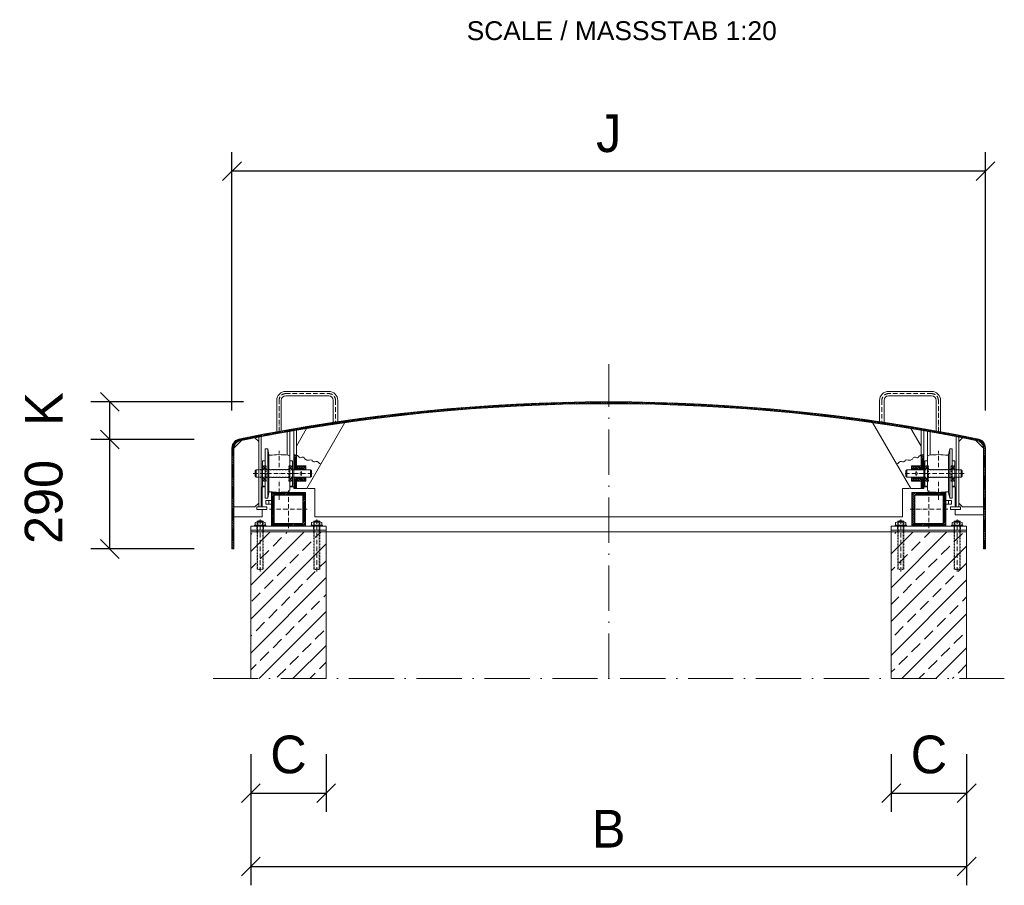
# Model space of a CAD drawing. Header units: millimetres. Extents: x 120724 to 215877, y -51423 to -32042.
# Tile 19 of 20: x 145942 to 148555, y -38142 to -35846. Entities that reach past the tile are written whole.
import ezdxf

# ---------------------------------------------------------------- set-up
doc = ezdxf.new("R2010")
doc.units = ezdxf.units.MM
doc.linetypes.add('ACAD_ISO10W100', pattern=[18, 12, -3, 0, -3])
doc.linetypes.add('JIS_02_1.0', pattern=[2, 1, -1])
doc.layers.add('Bemaßung', color=7, linetype='Continuous', lineweight=9)
doc.layers.add('Beschriftung', color=7, linetype='Continuous', lineweight=9)
doc.styles.add('LBB3.5M1000', font='isocp.shx', dxfattribs={"height": 3.5})
doc.dimstyles.new('DIN', dxfattribs={"dimtxt": 2.5, "dimasz": 2.5, "dimexe": 1.25, "dimexo": 0.625, "dimtad": 1, "dimtih": 1, "dimdec": 4, "dimdsep": 46, "dimlunit": 6, "dimtxsty": 'Standard', "dimcen": 2.5, "dimadec": 0, "dimazin": 0, "dimtfac": 1, "dimtdec": 4, "dimtmove": 0, "dimatfit": 3, "dimfxl": 0, "dimtvp": 1, "dimtolj": 1, "dimtzin": 0, "dimarcsym": 0})
pattern_1 = [(45, (53244.7582, 145.0023), (-2.24506403, 2.24506403), [])]
pattern_2 = [(45, (0, -254.9977), (-2.24506403, 2.24506403), [])]
pattern_3 = [(135, (0, -254.9977), (-2.24506403, -2.24506403), [])]

# ---------------------------------------------------------------- blocks, each defined once
blk = doc.blocks.new('_Oblique')
at = {"color": 0, "linetype": 'ByBlock', "lineweight": -2}
blk.add_line((-0.5, -0.5), (0.5, 0.5), dxfattribs=at)
blk = doc.blocks.new('*D48')
at = {"layer": 'Bemaßung', "color": 0, "lineweight": -2, "transparency": 16777216}
for p, q in [((146554.9, -37793.8), (146554.9, -37947.4)), ((146754.9, -37793.8), (146754.9, -37947.4)), ((146554.9, -37897.4), (146754.9, -37897.4))]:
    blk.add_line(p, q, dxfattribs=at)
at = {"layer": 'DEFPOINTS', "color": 0, "transparency": 16777216}
for p in [(146554.9, -37593.8), (146754.9, -37593.8), (146754.9, -37897.4)]:
    blk.add_point(p, dxfattribs=at)
at = {"layer": 'Bemaßung', "color": 0, "lineweight": -2, "transparency": 16777216, "xscale": 50, "yscale": 50, "zscale": 50, "rotation": 180}
blk.add_blockref('_Oblique', (146554.9, -37897.4), dxfattribs=at)
at = {"layer": 'Bemaßung', "color": 0, "lineweight": -2, "transparency": 16777216, "xscale": 50, "yscale": 50, "zscale": 50}
blk.add_blockref('_Oblique', (146754.9, -37897.4), dxfattribs=at)
at = {"layer": 'Bemaßung', "color": 0, "transparency": 16777216, "insert": (146654.9, -37795.6), "char_height": 100, "attachment_point": 5}
blk.add_mtext('\\A1;C', dxfattribs=at)
blk = doc.blocks.new('*D49')
at = {"layer": 'Bemaßung', "color": 0, "lineweight": -2, "transparency": 16777216}
for p, q in [((148254.9, -37793.8), (148254.9, -37947.4)), ((148454.9, -37793.8), (148454.9, -37947.4)), ((148254.9, -37897.4), (148454.9, -37897.4))]:
    blk.add_line(p, q, dxfattribs=at)
at = {"layer": 'DEFPOINTS', "color": 0, "transparency": 16777216}
for p in [(148254.9, -37593.8), (148454.9, -37593.8), (148454.9, -37897.4)]:
    blk.add_point(p, dxfattribs=at)
at = {"layer": 'Bemaßung', "color": 0, "lineweight": -2, "transparency": 16777216, "xscale": 50, "yscale": 50, "zscale": 50, "rotation": 180}
blk.add_blockref('_Oblique', (148254.9, -37897.4), dxfattribs=at)
at = {"layer": 'Bemaßung', "color": 0, "lineweight": -2, "transparency": 16777216, "xscale": 50, "yscale": 50, "zscale": 50}
blk.add_blockref('_Oblique', (148454.9, -37897.4), dxfattribs=at)
at = {"layer": 'Bemaßung', "color": 0, "transparency": 16777216, "insert": (148354.9, -37795.6), "char_height": 100, "attachment_point": 5}
blk.add_mtext('\\A1;C', dxfattribs=at)
blk = doc.blocks.new('*D50')
at = {"layer": 'Bemaßung', "color": 0, "lineweight": -2, "transparency": 16777216}
for p, q in [((146554.9, -37793.8), (146554.9, -38141.9)), ((148454.9, -37793.8), (148454.9, -38141.9)), ((146554.9, -38091.9), (148454.9, -38091.9))]:
    blk.add_line(p, q, dxfattribs=at)
at = {"layer": 'DEFPOINTS', "color": 0, "transparency": 16777216}
for p in [(146554.9, -37593.8), (148454.9, -37593.8), (148454.9, -38091.9)]:
    blk.add_point(p, dxfattribs=at)
at = {"layer": 'Bemaßung', "color": 0, "lineweight": -2, "transparency": 16777216, "xscale": 50, "yscale": 50, "zscale": 50, "rotation": 180}
blk.add_blockref('_Oblique', (146554.9, -38091.9), dxfattribs=at)
at = {"layer": 'Bemaßung', "color": 0, "lineweight": -2, "transparency": 16777216, "xscale": 50, "yscale": 50, "zscale": 50}
blk.add_blockref('_Oblique', (148454.9, -38091.9), dxfattribs=at)
at = {"layer": 'Bemaßung', "color": 0, "transparency": 16777216, "insert": (147504.9, -37991.9), "char_height": 100, "attachment_point": 5}
blk.add_mtext('\\A1;B', dxfattribs=at)
blk = doc.blocks.new('*D54')
at = {"layer": 'Bemaßung', "color": 0, "lineweight": -2, "transparency": 16777216}
for p, q in [((146504.9, -36882.4), (146504.9, -36198)), ((148504.9, -36882.4), (148504.9, -36198)), ((148504.9, -36248), (146504.9, -36248))]:
    blk.add_line(p, q, dxfattribs=at)
at = {"layer": 'DEFPOINTS', "color": 0, "transparency": 16777216}
for p in [(146504.9, -36248), (146504.9, -36982.4), (148504.9, -36982.4)]:
    blk.add_point(p, dxfattribs=at)
at = {"layer": 'Bemaßung', "color": 0, "lineweight": -2, "transparency": 16777216, "xscale": 50, "yscale": 50, "zscale": 50, "rotation": 180}
blk.add_blockref('_Oblique', (146504.9, -36248), dxfattribs=at)
at = {"layer": 'Bemaßung', "color": 0, "lineweight": -2, "transparency": 16777216, "xscale": 50, "yscale": 50, "zscale": 50}
blk.add_blockref('_Oblique', (148504.9, -36248), dxfattribs=at)
at = {"layer": 'Bemaßung', "color": 0, "transparency": 16777216, "insert": (147504.9, -36148), "char_height": 100, "attachment_point": 5}
blk.add_mtext('\\A1;J', dxfattribs=at)
blk = doc.blocks.new('*D55')
at = {"layer": 'Bemaßung', "color": 0, "lineweight": -2, "transparency": 16777216}
for p, q in [((146404.9, -36959.8), (146130.8, -36959.8)), ((146180.8, -37249.8), (146180.8, -36959.8)), ((146404.9, -37249.8), (146130.8, -37249.8))]:
    blk.add_line(p, q, dxfattribs=at)
at = {"layer": 'DEFPOINTS', "color": 0, "transparency": 16777216}
for p in [(146180.8, -36959.8), (146504.9, -36959.8), (146504.9, -37249.8)]:
    blk.add_point(p, dxfattribs=at)
at = {"layer": 'Bemaßung', "color": 0, "lineweight": -2, "transparency": 16777216, "xscale": 50, "yscale": 50, "zscale": 50}
for p, rotation in [((146180.8, -36959.8), 90), ((146180.8, -37249.8), 270)]:
    blk.add_blockref('_Oblique', p, dxfattribs=dict(at, rotation=rotation))
at = {"layer": 'Bemaßung', "color": 0, "transparency": 16777216, "insert": (146005.8, -37125.3), "char_height": 100, "attachment_point": 5, "rotation": 90}
blk.add_mtext('\\A1;290', dxfattribs=at)
blk = doc.blocks.new('*D56')
at = {"layer": 'Bemaßung', "color": 0, "lineweight": -2, "transparency": 16777216}
for p, q in [((146535.9, -36859.8), (146130.8, -36859.8)), ((146180.8, -36959.8), (146180.8, -36859.8)), ((146404.9, -36959.8), (146130.8, -36959.8))]:
    blk.add_line(p, q, dxfattribs=at)
at = {"layer": 'DEFPOINTS', "color": 0, "transparency": 16777216}
for p in [(146180.8, -36859.8), (146635.9, -36859.8), (146504.9, -36959.8)]:
    blk.add_point(p, dxfattribs=at)
at = {"layer": 'Bemaßung', "color": 0, "lineweight": -2, "transparency": 16777216, "xscale": 50, "yscale": 50, "zscale": 50}
for p, rotation in [((146180.8, -36859.8), 90), ((146180.8, -36959.8), 270)]:
    blk.add_blockref('_Oblique', p, dxfattribs=dict(at, rotation=rotation))
at = {"layer": 'Bemaßung', "color": 0, "transparency": 16777216, "insert": (146005.8, -36878.7), "char_height": 100, "attachment_point": 5, "rotation": 90}
blk.add_mtext('\\A1;K', dxfattribs=at)

msp = doc.modelspace()

# ---------------------------------------------------------------- hatches: boundary and pattern name
at = {"lineweight": 5}
h = msp.add_hatch(dxfattribs=at)
h.set_pattern_fill('ANSI31', color=0)
h.set_pattern_definition(pattern_2)
h.paths.add_polyline_path([(146509.898, -36982.4, -0.38531359), (146527.908, -36962.499, -0.04987562), (147504.898, -36864.8), (147504.898, -36859.775, 0.04987562), (146527.41, -36957.524, 0.38531359), (146504.898, -36982.4), (146504.898, -37249.775), (146509.898, -37249.775)])
h.paths.add_polyline_path([(147504.898, -36859.775), (147504.898, -36864.8, -0.04987562), (148481.888, -36962.499, -0.38531359), (148499.898, -36982.4), (148499.898, -37249.775), (148504.898, -37249.775), (148504.898, -36982.4, 0.38531359), (148482.385, -36957.524, 0.04987562)])
h = msp.add_hatch(dxfattribs=at)
h.set_pattern_fill('ANSI31', color=0)
h.set_pattern_definition(pattern_2)
h.paths.add_polyline_path([(146675.898, -37029.779), (146675.898, -37001.388), (146675.412, -37001.307), (146673.787, -37001.307), (146672.975, -37001.307), (146671.622, -36999.683), (146669.185, -36999.954), (146668.898, -36999.954), (146668.898, -37038.779), (146675.898, -37038.779)])
h.paths.add_polyline_path([(146675.898, -37060.779), (146668.898, -37060.779), (146668.898, -37089.775), (146675.898, -37089.775)])
h = msp.add_hatch(dxfattribs=at)
h.set_pattern_fill('ANSI31', color=0)
h.set_pattern_definition(pattern_2)
h.paths.add_polyline_path([(148333.898, -37029.779), (148333.898, -37001.388), (148334.384, -37001.307), (148336.008, -37001.307), (148336.82, -37001.307), (148338.174, -36999.683), (148340.61, -36999.954), (148340.898, -36999.954), (148340.898, -37038.779), (148333.898, -37038.779)])
h.paths.add_polyline_path([(148333.898, -37060.779), (148340.898, -37060.779), (148340.898, -37089.775), (148333.898, -37089.775)])
h = msp.add_hatch(dxfattribs=at)
h.set_pattern_fill('ANSI31', color=0, angle=90)
h.set_pattern_definition(pattern_3)
h.paths.add_polyline_path([(146700.898, -37029.779), (146675.898, -37029.779), (146675.898, -37038.779), (146700.898, -37038.779)])
h.paths.add_polyline_path([(146700.898, -37060.779), (146675.898, -37060.779), (146675.898, -37069.779), (146700.898, -37069.779)])
h = msp.add_hatch(dxfattribs=at)
h.set_pattern_fill('ANSI31', color=0, angle=90)
h.set_pattern_definition(pattern_3)
h.paths.add_polyline_path([(148308.898, -37029.779), (148333.898, -37029.779), (148333.898, -37038.779), (148308.898, -37038.779)])
h.paths.add_polyline_path([(148308.898, -37060.779), (148333.898, -37060.779), (148333.898, -37069.779), (148308.898, -37069.779)])
h = msp.add_hatch(dxfattribs=at)
h.set_pattern_fill('ANSI31', color=256)
h.set_pattern_definition(pattern_1)
h.paths.add_polyline_path([(146609.898, -37099.775), (146699.898, -37099.775), (146699.898, -37189.775), (146609.898, -37189.775)])
h.paths.add_polyline_path([(146616.998, -37106.875), (146616.998, -37182.675), (146692.798, -37182.675), (146692.798, -37106.875)], flags=16)
h = msp.add_hatch(dxfattribs=at)
h.set_pattern_fill('ANSI31', color=256)
h.set_pattern_definition(pattern_1)
h.paths.add_polyline_path([(148399.898, -37099.775), (148309.898, -37099.775), (148309.898, -37189.775), (148399.898, -37189.775)])
h.paths.add_polyline_path([(148392.798, -37106.875), (148392.798, -37182.675), (148316.998, -37182.675), (148316.998, -37106.875)], flags=16)
h = msp.add_hatch(dxfattribs=at)
h.set_pattern_fill('ANSI33', color=256, scale=10)
h.set_pattern_definition([(45, (0, -255), (-44.90128, 44.90128), []), (45, (44.9, -255), (-44.90128, 44.90128), [31.75, -15.875])])
h.paths.add_polyline_path([(146754.898, -37204.775), (146554.898, -37204.775), (146554.898, -37593.772), (146754.898, -37593.772)])
h.paths.add_polyline_path([(148254.898, -37593.772), (148454.898, -37593.772), (148454.898, -37204.775), (148254.898, -37204.775)])

# ---------------------------------------------------------------- linework, layer by layer
at = {"linetype": 'ACAD_ISO10W100', "lineweight": 9, "ltscale": 10}
for p, q in [((147504.898, -37593.772), (147504.898, -36759.775)), ((146454.898, -37593.772), (148554.898, -37593.772))]:
    msp.add_line(p, q, dxfattribs=at)
at = {"lineweight": 9}
for p, q in [((146647.898, -36831.945), (146761.898, -36831.945)), ((146647.898, -36843.945), (146761.898, -36843.945)), ((148361.898, -36831.945), (148247.898, -36831.945)), ((148361.898, -36843.945), (148247.898, -36843.945)), ((146623.898, -36939.029), (146623.898, -36855.945)), ((146635.898, -36936.868), (146635.898, -36855.945)), ((146773.898, -36855.945), (146773.898, -36914.201)), ((146785.898, -36855.945), (146785.898, -36912.419)), ((148223.898, -36855.945), (148223.898, -36912.419)), ((148235.898, -36855.945), (148235.898, -36914.201)), ((148373.898, -36936.868), (148373.898, -36855.945)), ((148385.898, -36939.029), (148385.898, -36855.945)), ((146804.443, -36914.775), (146703.407, -37089.775)), ((148205.352, -36914.775), (148306.389, -37089.775)), ((146582.898, -37138.052), (146582.898, -36951.715)), ((146651.398, -37000.848), (146651.398, -36939.185)), ((146658.398, -37003.969), (146658.398, -36937.96)), ((146668.898, -36936.144), (146668.898, -37089.775)), ((146675.898, -36977.423), (146703.049, -36930.395)), ((146675.898, -37038.779), (146675.898, -36934.945)), ((148333.898, -36977.423), (148306.746, -36930.395)), ((148333.898, -37038.779), (148333.898, -36934.945)), ((148340.898, -36936.144), (148340.898, -37089.775)), ((148351.398, -37003.969), (148351.398, -36937.96)), ((148358.398, -37000.848), (148358.398, -36939.185)), ((148426.898, -37138.052), (148426.898, -36951.715)), ((146509.898, -36982.4), (146530.276, -36962.021)), ((146565.898, -36954.98), (146575.898, -36964.98)), ((146575.898, -37138.052), (146575.898, -36953.052)), ((148433.898, -37138.052), (148433.898, -36953.052)), ((148443.898, -36954.98), (148433.898, -36964.98)), ((148499.898, -36982.4), (148479.519, -36962.021)), ((146602.918, -36999.879), (146599.898, -36984.779)), ((146602.898, -37099.779), (146602.898, -36999.779)), ((148406.878, -36999.879), (148409.898, -36984.779)), ((148406.898, -37099.779), (148406.898, -36999.779)), ((146658.898, -37006.144), (146658.898, -37093.413)), ((148350.898, -37006.144), (148350.898, -37093.413)), ((146566.398, -37042.779), (146569.398, -37039.779)), ((146566.398, -37042.779), (146566.398, -37056.779)), ((146566.398, -37056.779), (146569.398, -37059.779)), ((146569.398, -37039.779), (146575.898, -37039.779)), ((146569.398, -37039.779), (146569.398, -37059.779)), ((146585.898, -37039.779), (146582.898, -37039.779)), ((146665.898, -37039.779), (146668.898, -37039.779)), ((146668.898, -37038.779), (146700.898, -37038.779)), ((146668.898, -37039.779), (146700.898, -37039.779)), ((146713.398, -37039.779), (146700.898, -37039.779)), ((146713.398, -37039.779), (146713.398, -37059.779)), ((146713.398, -37039.779), (146716.398, -37042.779)), ((146713.398, -37059.779), (146716.398, -37056.779)), ((146716.398, -37042.779), (146716.398, -37056.779)), ((148296.398, -37039.779), (148293.398, -37042.779)), ((148293.398, -37042.779), (148293.398, -37056.779)), ((148296.398, -37059.779), (148293.398, -37056.779)), ((148296.398, -37039.779), (148296.398, -37059.779)), ((148296.398, -37039.779), (148308.898, -37039.779)), ((148340.898, -37038.779), (148308.898, -37038.779)), ((148340.898, -37039.779), (148308.898, -37039.779)), ((148343.898, -37039.779), (148340.898, -37039.779)), ((148423.898, -37039.779), (148426.898, -37039.779)), ((148440.398, -37039.779), (148433.898, -37039.779)), ((148440.398, -37039.779), (148440.398, -37059.779)), ((148443.398, -37042.779), (148440.398, -37039.779)), ((148443.398, -37056.779), (148440.398, -37059.779)), ((148443.398, -37042.779), (148443.398, -37056.779)), ((146569.398, -37059.779), (146575.898, -37059.779)), ((146585.898, -37059.779), (146582.898, -37059.779)), ((146665.898, -37059.779), (146668.898, -37059.779)), ((146668.898, -37059.779), (146700.898, -37059.779)), ((146668.898, -37060.779), (146700.898, -37060.779)), ((146675.898, -37089.775), (146675.898, -37060.779)), ((146713.398, -37059.779), (146700.898, -37059.779)), ((148296.398, -37059.779), (148308.898, -37059.779)), ((148340.898, -37059.779), (148308.898, -37059.779)), ((148340.898, -37060.779), (148308.898, -37060.779)), ((148333.898, -37089.775), (148333.898, -37060.779)), ((148343.898, -37059.779), (148340.898, -37059.779)), ((148423.898, -37059.779), (148426.898, -37059.779)), ((148440.398, -37059.779), (148433.898, -37059.779)), ((146599.898, -37114.779), (146602.898, -37099.779)), ((146668.898, -37089.775), (146675.898, -37089.775)), ((146675.898, -37089.775), (146703.407, -37089.775)), ((148333.898, -37089.775), (148306.389, -37089.775)), ((148340.898, -37089.775), (148333.898, -37089.775)), ((148409.898, -37114.779), (148406.898, -37099.779)), ((146565.898, -37138.052), (146575.898, -37128.052)), ((146602.898, -37121.415), (146602.898, -37131.415)), ((148406.898, -37121.415), (148406.898, -37131.415)), ((148443.898, -37138.052), (148433.898, -37128.052)), ((146565.898, -37138.052), (146509.898, -37138.052)), ((146582.898, -37138.052), (146575.898, -37138.052)), ((148426.898, -37138.052), (148433.898, -37138.052)), ((148443.898, -37138.052), (148499.898, -37138.052)), ((146554.898, -37189.775), (146554.898, -37204.775)), ((146754.898, -37189.775), (146554.898, -37189.775)), ((146554.898, -37199.775), (146754.898, -37199.775)), ((146554.898, -37593.772), (146554.898, -37204.775)), ((146754.898, -37204.775), (146554.898, -37204.775)), ((146754.898, -37204.775), (146754.898, -37189.775)), ((146754.898, -37593.772), (146754.898, -37204.775)), ((146754.898, -37204.775), (148254.898, -37204.775)), ((148254.898, -37204.775), (148254.898, -37189.775)), ((148254.898, -37189.775), (148454.898, -37189.775)), ((148454.898, -37199.775), (148254.898, -37199.775)), ((148254.898, -37593.772), (148254.898, -37204.775)), ((148254.898, -37204.775), (148454.898, -37204.775)), ((148454.898, -37189.775), (148454.898, -37204.775)), ((148454.898, -37593.772), (148454.898, -37204.775))]:
    msp.add_line(p, q, dxfattribs=at)
at = {"linetype": 'ACAD_ISO10W100', "lineweight": 5}
for p, q in [((146647.898, -36837.945), (146761.898, -36837.945)), ((146779.898, -36855.945), (146779.898, -36913.306)), ((146629.898, -37033.122), (146629.898, -36989.812)), ((148379.898, -37033.122), (148379.898, -36989.812)), ((146561.398, -37049.779), (146721.398, -37049.779)), ((146688.398, -37055.779), (146688.398, -37043.779)), ((148448.398, -37049.779), (148288.398, -37049.779)), ((148321.398, -37055.779), (148321.398, -37043.779)), ((146629.898, -37119.756), (146629.898, -37067.974)), ((148379.898, -37119.756), (148379.898, -37067.974)), ((146654.898, -37094.775), (146654.898, -37194.775)), ((148354.898, -37094.775), (148354.898, -37194.775)), ((146604.898, -37144.775), (146704.898, -37144.775)), ((148404.898, -37144.775), (148304.898, -37144.775)), ((146579.898, -37309.775), (146579.898, -37171.714)), ((146729.898, -37309.775), (146729.898, -37171.714)), ((148279.898, -37309.775), (148279.898, -37171.714)), ((148429.898, -37309.775), (148429.898, -37171.714))]:
    msp.add_line(p, q, dxfattribs=at)
at = {"linetype": 'ACAD_ISO10W100', "lineweight": 9}
for p, q in [((148361.898, -36837.945), (148247.898, -36837.945)), ((148229.898, -36855.945), (148229.898, -36913.306))]:
    msp.add_line(p, q, dxfattribs=at)
at = {"lineweight": 5}
for p, q in [((146585.898, -37029.779), (146595.898, -37039.779)), ((146595.898, -37029.779), (146585.898, -37039.779)), ((146665.898, -37029.779), (146655.898, -37039.779)), ((146655.898, -37029.779), (146665.898, -37039.779)), ((148343.898, -37029.779), (148353.898, -37039.779)), ((148353.898, -37029.779), (148343.898, -37039.779)), ((148423.898, -37029.779), (148413.898, -37039.779)), ((148413.898, -37029.779), (148423.898, -37039.779)), ((146585.898, -37069.779), (146595.898, -37059.779)), ((146585.898, -37059.779), (146595.898, -37069.779)), ((146665.898, -37059.779), (146655.898, -37069.779)), ((146655.898, -37059.779), (146665.898, -37069.779)), ((148343.898, -37059.779), (148353.898, -37069.779)), ((148353.898, -37059.779), (148343.898, -37069.779)), ((148423.898, -37069.779), (148413.898, -37059.779)), ((148423.898, -37059.779), (148413.898, -37069.779))]:
    msp.add_line(p, q, dxfattribs=at)
at = {"linetype": 'JIS_02_1.0', "lineweight": 5, "ltscale": 2}
for p, q in [((146575.898, -37038.779), (146582.898, -37038.779)), ((146575.898, -37039.779), (146582.898, -37039.779)), ((146585.898, -37039.779), (146665.898, -37039.779)), ((146595.898, -37038.779), (146655.898, -37038.779)), ((148423.898, -37039.779), (148343.898, -37039.779)), ((148413.898, -37038.779), (148353.898, -37038.779)), ((148433.898, -37038.779), (148426.898, -37038.779)), ((148433.898, -37039.779), (148426.898, -37039.779)), ((146575.898, -37059.779), (146582.898, -37059.779)), ((146575.898, -37060.779), (146582.898, -37060.779)), ((146585.898, -37059.779), (146665.898, -37059.779)), ((146595.898, -37060.779), (146655.898, -37060.779)), ((148423.898, -37059.779), (148343.898, -37059.779)), ((148413.898, -37060.779), (148353.898, -37060.779)), ((148433.898, -37059.779), (148426.898, -37059.779)), ((148433.898, -37060.779), (148426.898, -37060.779)), ((146571.398, -37204.775), (146571.398, -37186.775)), ((146571.898, -37303.275), (146571.898, -37176.275)), ((146573.123, -37303.71), (146573.123, -37178.775)), ((146586.673, -37303.71), (146586.673, -37178.775)), ((146587.898, -37303.275), (146587.898, -37176.275)), ((146588.398, -37204.775), (146588.398, -37186.775)), ((146721.398, -37204.775), (146721.398, -37186.775)), ((146721.898, -37303.275), (146721.898, -37176.275)), ((146723.123, -37303.71), (146723.123, -37178.775)), ((146736.673, -37303.71), (146736.673, -37178.775)), ((146737.898, -37303.275), (146737.898, -37176.275)), ((146738.398, -37204.775), (146738.398, -37186.775)), ((148271.398, -37204.775), (148271.398, -37186.775)), ((148271.898, -37303.275), (148271.898, -37176.275)), ((148273.123, -37303.71), (148273.123, -37178.775)), ((148286.673, -37303.71), (148286.673, -37178.775)), ((148287.898, -37303.275), (148287.898, -37176.275)), ((148288.398, -37204.775), (148288.398, -37186.775)), ((148421.398, -37204.775), (148421.398, -37186.775)), ((148421.898, -37303.275), (148421.898, -37176.275)), ((148423.123, -37303.71), (148423.123, -37178.775)), ((148436.673, -37303.71), (148436.673, -37178.775)), ((148437.898, -37303.275), (148437.898, -37176.275)), ((148438.398, -37204.775), (148438.398, -37186.775)), ((146571.898, -37303.275), (146587.898, -37303.275)), ((146737.898, -37303.275), (146721.898, -37303.275)), ((148271.898, -37303.275), (148287.898, -37303.275)), ((148437.898, -37303.275), (148421.898, -37303.275))]:
    msp.add_line(p, q, dxfattribs=at)
at = {"linetype": 'Continuous', "lineweight": 9}
for p, q in [((146564.898, -37189.775), (146564.898, -37186.775)), ((146564.898, -37186.775), (146594.898, -37186.775)), ((146566.498, -37185.775), (146566.498, -37179.775)), ((146569.962, -37178.775), (146589.834, -37178.775)), ((146571.898, -37176.275), (146587.898, -37176.275)), ((146571.898, -37176.275), (146571.898, -37178.775)), ((146573.123, -37175.84), (146573.123, -37178.775)), ((146573.426, -37185.775), (146573.426, -37179.775)), ((146586.37, -37185.775), (146586.37, -37179.775)), ((146586.673, -37175.84), (146586.673, -37178.775)), ((146587.898, -37176.275), (146587.898, -37178.775)), ((146593.298, -37185.775), (146593.298, -37179.775)), ((146594.898, -37189.775), (146594.898, -37186.775)), ((146744.898, -37186.775), (146714.898, -37186.775)), ((146714.898, -37189.775), (146714.898, -37186.775)), ((146716.498, -37185.775), (146716.498, -37179.775)), ((146739.834, -37178.775), (146719.962, -37178.775)), ((146737.898, -37176.275), (146721.898, -37176.275)), ((146721.898, -37176.275), (146721.898, -37178.775)), ((146723.123, -37175.84), (146723.123, -37178.775)), ((146723.426, -37185.775), (146723.426, -37179.775)), ((146736.37, -37185.775), (146736.37, -37179.775)), ((146736.673, -37175.84), (146736.673, -37178.775)), ((146737.898, -37176.275), (146737.898, -37178.775)), ((146743.298, -37185.775), (146743.298, -37179.775)), ((146744.898, -37189.775), (146744.898, -37186.775)), ((148264.898, -37189.775), (148264.898, -37186.775)), ((148264.898, -37186.775), (148294.898, -37186.775)), ((148266.498, -37185.775), (148266.498, -37179.775)), ((148269.962, -37178.775), (148289.834, -37178.775)), ((148271.898, -37176.275), (148287.898, -37176.275)), ((148271.898, -37176.275), (148271.898, -37178.775)), ((148273.123, -37175.84), (148273.123, -37178.775)), ((148273.426, -37185.775), (148273.426, -37179.775)), ((148286.37, -37185.775), (148286.37, -37179.775)), ((148286.673, -37175.84), (148286.673, -37178.775)), ((148287.898, -37176.275), (148287.898, -37178.775)), ((148293.298, -37185.775), (148293.298, -37179.775)), ((148294.898, -37189.775), (148294.898, -37186.775)), ((148444.898, -37186.775), (148414.898, -37186.775)), ((148414.898, -37189.775), (148414.898, -37186.775)), ((148416.498, -37185.775), (148416.498, -37179.775)), ((148439.834, -37178.775), (148419.962, -37178.775)), ((148437.898, -37176.275), (148421.898, -37176.275)), ((148421.898, -37176.275), (148421.898, -37178.775)), ((148423.123, -37175.84), (148423.123, -37178.775)), ((148423.426, -37185.775), (148423.426, -37179.775)), ((148436.37, -37185.775), (148436.37, -37179.775)), ((148436.673, -37175.84), (148436.673, -37178.775)), ((148437.898, -37176.275), (148437.898, -37178.775)), ((148443.298, -37185.775), (148443.298, -37179.775)), ((148444.898, -37189.775), (148444.898, -37186.775))]:
    msp.add_line(p, q, dxfattribs=at)
at = {"lineweight": 9}
for points in [[(148481.888, -36962.499, -0.38531359), (148499.898, -36982.4), (148499.898, -37249.775), (148504.898, -37249.775), (148504.898, -36982.4, 0.38531359), (148482.385, -36957.524, 0.1), (146527.41, -36957.524, 0.38531359), (146504.898, -36982.4), (146504.898, -37249.775), (146509.898, -37249.775), (146509.898, -36982.4, -0.38531359), (146527.908, -36962.499, -0.1), (148481.888, -36962.499)], [(148424.898, -37145.052), (148424.898, -37159.775), (148499.898, -37159.775), (148499.898, -36982.4), (148479.519, -36962.021, 0.09975267), (146530.276, -36962.021), (146509.898, -36982.4), (146509.898, -37164.775), (146584.898, -37164.775), (146584.898, -37145.052)]]:
    msp.add_lwpolyline(points, format="xyb", dxfattribs=at)
at = {"linetype": 'ACAD_ISO10W100', "lineweight": 5}
msp.add_lwpolyline([(146629.898, -36937.945), (146629.898, -36855.945)], dxfattribs=at)
at = {"linetype": 'ACAD_ISO10W100', "lineweight": 9}
msp.add_lwpolyline([(148379.898, -36937.945), (148379.898, -36855.945)], dxfattribs=at)
at = {"lineweight": 9}
for points in [[(146592.898, -37114.779), (146599.898, -37114.779), (146599.898, -36984.779), (146592.898, -36984.779)], [(148416.898, -37114.779), (148409.898, -37114.779), (148409.898, -36984.779), (148416.898, -36984.779)], [(146585.898, -37015.779), (146592.898, -37015.779), (146592.898, -37083.779), (146585.898, -37083.779)], [(146658.898, -37015.779), (146665.898, -37015.779), (146665.898, -37083.779), (146658.898, -37083.779)], [(148350.898, -37015.779), (148343.898, -37015.779), (148343.898, -37083.779), (148350.898, -37083.779)], [(148423.898, -37015.779), (148416.898, -37015.779), (148416.898, -37083.779), (148423.898, -37083.779)], [(146699.898, -37099.775), (146609.898, -37099.775), (146609.898, -37189.775), (146699.898, -37189.775)], [(146692.798, -37106.875), (146616.998, -37106.875), (146616.998, -37182.675), (146692.798, -37182.675)], [(148309.898, -37099.775), (148399.898, -37099.775), (148399.898, -37189.775), (148309.898, -37189.775)], [(148316.998, -37106.875), (148392.798, -37106.875), (148392.798, -37182.675), (148316.998, -37182.675)], [(146594.898, -37131.415), (146609.898, -37131.415), (146609.898, -37121.415), (146594.898, -37121.415)], [(148414.898, -37131.415), (148399.898, -37131.415), (148399.898, -37121.415), (148414.898, -37121.415)], [(146570.898, -37145.052), (146597.898, -37145.052), (146597.898, -37138.052), (146570.898, -37138.052)], [(148438.898, -37145.052), (148411.898, -37145.052), (148411.898, -37138.052), (148438.898, -37138.052)]]:
    msp.add_lwpolyline(points, close=True, dxfattribs=at)
at = {"lineweight": 5}
for points in [[(146741.294, -37024.153), (146737.405, -37023.227), (146734.156, -37019.979), (146731.449, -37017.814), (146727.659, -37018.085), (146725.223, -37018.626), (146722.515, -37018.897), (146720.35, -37018.356), (146717.914, -37015.92), (146717.643, -37014.296), (146713.582, -37013.755), (146710.063, -37014.296), (146707.085, -37014.567), (146703.836, -37014.026), (146698.964, -37011.861), (146696.798, -37008.613), (146693.549, -37006.178), (146690.842, -37006.178), (146688.947, -37006.99), (146685.699, -37008.072), (146682.992, -37006.178), (146681.909, -37005.095), (146678.66, -37002.389), (146677.036, -37001.577), (146675.412, -37001.307), (146673.787, -37001.307), (146672.975, -37001.307), (146671.622, -36999.683), (146669.185, -36999.954), (146668.898, -36999.954)], [(148268.501, -37024.153), (148272.391, -37023.227), (148275.639, -37019.979), (148278.347, -37017.814), (148282.136, -37018.085), (148284.573, -37018.626), (148287.28, -37018.897), (148289.446, -37018.356), (148291.882, -37015.92), (148292.153, -37014.296), (148296.214, -37013.755), (148299.733, -37014.296), (148302.711, -37014.567), (148305.959, -37014.026), (148310.832, -37011.861), (148312.998, -37008.613), (148316.246, -37006.178), (148318.953, -37006.178), (148320.848, -37006.99), (148324.097, -37008.072), (148326.804, -37006.178), (148327.887, -37005.095), (148331.135, -37002.389), (148332.759, -37001.577), (148334.384, -37001.307), (148336.008, -37001.307), (148336.82, -37001.307), (148338.174, -36999.683), (148340.61, -36999.954), (148340.898, -36999.954)]]:
    msp.add_lwpolyline(points, dxfattribs=at)
at = {"linetype": 'JIS_02_1.0', "lineweight": 5, "ltscale": 2}
for points in [[(146595.898, -37029.779), (146585.898, -37029.779), (146585.898, -37069.779), (146595.898, -37069.779)], [(146655.898, -37029.779), (146665.898, -37029.779), (146665.898, -37069.779), (146655.898, -37069.779)], [(148353.898, -37029.779), (148343.898, -37029.779), (148343.898, -37069.779), (148353.898, -37069.779)], [(148413.898, -37029.779), (148423.898, -37029.779), (148423.898, -37069.779), (148413.898, -37069.779)]]:
    msp.add_lwpolyline(points, close=True, dxfattribs=at)
at = {"lineweight": 9}
for points in [[(146700.898, -37039.779), (146700.898, -37029.779), (146675.898, -37029.779), (146675.898, -37038.779)], [(148308.898, -37039.779), (148308.898, -37029.779), (148333.898, -37029.779), (148333.898, -37038.779)], [(146675.898, -37060.779), (146675.898, -37069.779), (146700.898, -37069.779), (146700.898, -37059.779)], [(148333.898, -37060.779), (148333.898, -37069.779), (148308.898, -37069.779), (148308.898, -37059.779)], [(146584.898, -37138.052), (146584.898, -37084.775), (146592.898, -37084.775)], [(146658.898, -37084.775), (146668.898, -37084.775)], [(146706.294, -37089.775), (146724.898, -37089.775), (146724.898, -37164.775), (148284.898, -37164.775), (148284.898, -37089.775), (148303.502, -37089.775)], [(148340.898, -37084.775), (148350.898, -37084.775)], [(148416.898, -37084.775), (148424.898, -37084.775), (148424.898, -37138.052)]]:
    msp.add_lwpolyline(points, dxfattribs=at)
for centre in [(146688.398, -37049.779), (148321.398, -37049.779)]:
    msp.add_circle(centre, 3, dxfattribs=at)
for centre, radius, start, end in [((146647.898, -36855.945), 24, 90, 180), ((146647.898, -36855.945), 12, 90, 180), ((146761.898, -36855.945), 24, 0, 90), ((146761.898, -36855.945), 12, 0, 90), ((148247.898, -36855.945), 24, 90, 180), ((148247.898, -36855.945), 12, 90, 180), ((148361.898, -36855.945), 24, 0, 90), ((148361.898, -36855.945), 12, 360, 90), ((146604.879, -36999.487), 2, 191.309269, 277.81785), ((146630.898, -37196.779), 197, 83.134203, 97.509603), ((146653.916, -37006.144), 4.982, 0.000214, 83.86925), ((148355.88, -37006.144), 4.982, 96.13075, 179.999786), ((148378.898, -37196.779), 197, 82.490397, 96.865797), ((148404.916, -36999.487), 2, 262.18215, 348.690731), ((146604.879, -37100.07), 2, 82.18215, 168.690731), ((146630.898, -36902.779), 197, 262.490397, 276.865797), ((146653.916, -37093.413), 4.982, 276.130747, 359.999783), ((148355.88, -37093.413), 4.982, 180.000217, 263.869253), ((148378.898, -36902.779), 197, 263.134203, 277.509603), ((148404.916, -37100.07), 2, 11.309269, 97.81785)]:
    msp.add_arc(centre, radius, start, end, dxfattribs=at)
at = {"linetype": 'ACAD_ISO10W100', "lineweight": 5}
for centre, start, end in [((146647.898, -36855.945), 90, 180), ((146761.898, -36855.945), 0, 90)]:
    msp.add_arc(centre, 18, start, end, dxfattribs=at)
at = {"linetype": 'ACAD_ISO10W100', "lineweight": 9}
for centre, start, end in [((148247.898, -36855.945), 90, 180), ((148361.898, -36855.945), 0, 90)]:
    msp.add_arc(centre, 18, start, end, dxfattribs=at)
at = {"linetype": 'Continuous', "lineweight": 9}
for centre, radius, start, end in [((146569.962, -37185.275), 6.5, 57.795758, 122.204242), ((146569.962, -37180.275), 6.5, 237.795758, 302.204242), ((146579.898, -37196.859), 22.083, 68.760689, 111.239311), ((146579.898, -37200.217), 21.442, 72.432642, 107.567358), ((146579.898, -37165.333), 21.442, 252.432642, 287.567358), ((146589.834, -37185.275), 6.5, 57.795758, 122.204242), ((146589.834, -37180.275), 6.5, 237.795758, 302.204242), ((146719.962, -37185.275), 6.5, 57.795758, 122.204242), ((146719.962, -37180.275), 6.5, 237.795758, 302.204242), ((146729.898, -37196.859), 22.083, 68.760689, 111.239311), ((146729.898, -37200.217), 21.442, 72.432642, 107.567358), ((146729.898, -37165.333), 21.442, 252.432642, 287.567358), ((146739.834, -37185.275), 6.5, 57.795758, 122.204242), ((146739.834, -37180.275), 6.5, 237.795758, 302.204242), ((148269.962, -37185.275), 6.5, 57.795758, 122.204242), ((148269.962, -37180.275), 6.5, 237.795758, 302.204242), ((148279.898, -37196.859), 22.083, 68.760689, 111.239311), ((148279.898, -37200.217), 21.442, 72.432642, 107.567358), ((148279.898, -37165.333), 21.442, 252.432642, 287.567358), ((148289.834, -37185.275), 6.5, 57.795758, 122.204242), ((148289.834, -37180.275), 6.5, 237.795758, 302.204242), ((148419.962, -37185.275), 6.5, 57.795758, 122.204242), ((148419.962, -37180.275), 6.5, 237.795758, 302.204242), ((148429.898, -37196.859), 22.083, 68.760689, 111.239311), ((148429.898, -37200.217), 21.442, 72.432642, 107.567358), ((148429.898, -37165.333), 21.442, 252.432642, 287.567358), ((148439.834, -37185.275), 6.5, 57.795758, 122.204242), ((148439.834, -37180.275), 6.5, 237.795758, 302.204242)]:
    msp.add_arc(centre, radius, start, end, dxfattribs=at)
at = {"linetype": 'JIS_02_1.0', "lineweight": 5, "ltscale": 2}
for centre in [(146579.898, -37282.692), (146729.898, -37282.692), (148279.898, -37282.692), (148429.898, -37282.692)]:
    msp.add_arc(centre, 22.083, 248.760689, 291.239311, dxfattribs=at)

# ---------------------------------------------------------------- texts
at = {"layer": 'Beschriftung', "insert": (147128.063, -35850.423), "char_height": 100, "width": 850.47012, "attachment_point": 1, "style": 'LBB3.5M1000'}
msp.add_mtext('{\\fArial|b0|i0|c0|p34;\\H0.5x;SCALE / MASSSTAB 1:20}', dxfattribs=at)

# ---------------------------------------------------------------- dimensions: what is measured, and where the dimension line sits
at = {"layer": 'Bemaßung'}
for base, p1, p2, text, override, picture, middle in [((146504.898, -36247.962), (148504.898, -36982.4), (146504.898, -36982.4), 'J', {"dimscale": 100, "dimtxt": 1, "dimasz": 0.5, "dimexe": 0.5, "dimexo": 1, "dimgap": 0.5, "dimtih": 0, "dimdec": 2, "dimblk1": 'Oblique', "dimblk2": 'Oblique', "dimsah": 1, "dimtmove": 2}, '*D54', (147504.898, -36147.962)), ((148454.898, -38091.924), (146554.898, -37593.772), (148454.898, -37593.772), 'B', {"dimscale": 100, "dimtxt": 1, "dimasz": 0.5, "dimexe": 0.5, "dimexo": 2, "dimgap": 0.5, "dimtih": 0, "dimdec": 2, "dimblk1": 'Oblique', "dimblk2": 'Oblique', "dimsah": 1, "dimtmove": 2}, '*D50', (147504.898, -37991.924))]:
    dim = msp.add_linear_dim(base=base, p1=p1, p2=p2, text=text, dimstyle='DIN', override=override, dxfattribs=at)
    dim.commit()
    dim.dimension.update_dxf_attribs({"geometry": picture, "text_midpoint": middle})
for base, p1, p2, angle, text, override, picture, middle in [((146180.839, -36859.775), (146504.898, -36959.775), (146635.898, -36859.775), 90, 'K', {"dimscale": 100, "dimtxt": 1, "dimasz": 0.5, "dimexe": 0.5, "dimexo": 1, "dimgap": 0.5, "dimtih": 0, "dimdec": 2, "dimblk1": 'Oblique', "dimblk2": 'Oblique', "dimsah": 1, "dimtmove": 2}, '*D56', (146005.839, -36878.674)), ((146754.898, -37897.442), (146554.898, -37593.772), (146754.898, -37593.772), 180, 'C', {"dimscale": 100, "dimtxt": 1, "dimasz": 0.5, "dimexe": 0.5, "dimexo": 2, "dimgap": 0.5, "dimtih": 0, "dimdec": 2, "dimblk1": 'Oblique', "dimblk2": 'Oblique', "dimsah": 1, "dimtmove": 2}, '*D48', (146654.898, -37795.575)), ((148454.898, -37897.442), (148254.898, -37593.772), (148454.898, -37593.772), 180, 'C', {"dimscale": 100, "dimtxt": 1, "dimasz": 0.5, "dimexe": 0.5, "dimexo": 2, "dimgap": 0.5, "dimtih": 0, "dimdec": 2, "dimblk1": 'Oblique', "dimblk2": 'Oblique', "dimsah": 1, "dimtmove": 2}, '*D49', (148354.898, -37795.575))]:
    dim = msp.add_linear_dim(base=base, p1=p1, p2=p2, angle=angle, text=text, dimstyle='DIN', override=override, dxfattribs=at)
    dim.commit()
    dim.dimension.update_dxf_attribs({"geometry": picture, "text_midpoint": middle, "dimtype": 160})
dim = msp.add_linear_dim(base=(146180.839, -36959.775), p1=(146504.898, -37249.775), p2=(146504.898, -36959.775), angle=90, dimstyle='DIN', override={"dimscale": 100, "dimtxt": 1, "dimasz": 0.5, "dimexe": 0.5, "dimexo": 1, "dimgap": 0.5, "dimtih": 0, "dimdec": 2, "dimblk1": 'Oblique', "dimblk2": 'Oblique', "dimsah": 1, "dimtmove": 2}, dxfattribs=at)
dim.commit()
dim.dimension.update_dxf_attribs({"geometry": '*D55', "text_midpoint": (146005.839, -37125.294), "dimtype": 160})

doc.saveas('drawing.dxf')
